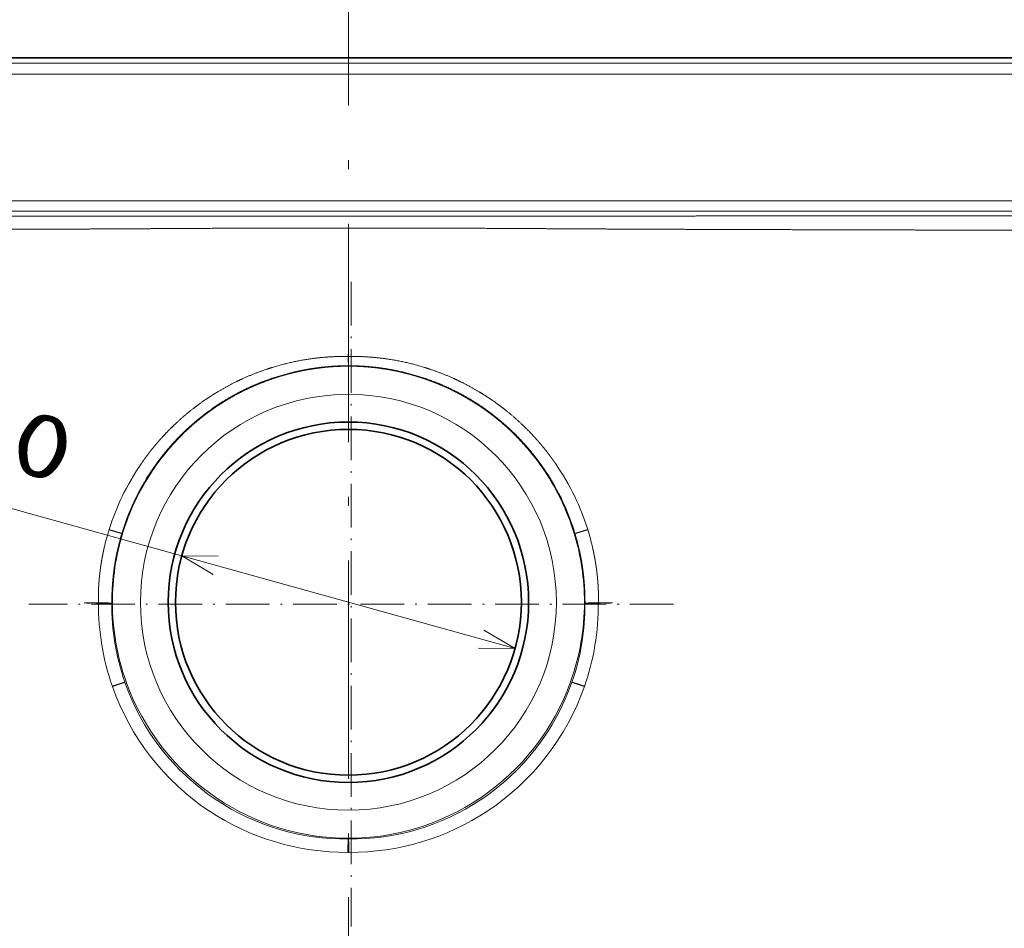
# Model space of a CAD drawing. Extents: x 63 to 282, y 22 to 273.
# Tile 4 of 6: x 174 to 228, y 138 to 188. Entities that reach past the tile are written whole.
import ezdxf
from ezdxf.enums import TextEntityAlignment as Align

# ---------------------------------------------------------------- set-up
doc = ezdxf.new("R2010")
doc.units = 0
doc.linetypes.add('DASHDOT', pattern=[18.5, 12, -3, 0.5, -3])
doc.layers.get('0').update_dxf_attribs({"lineweight": 13})
doc.styles.get("Standard").update_dxf_attribs({"font": 'isocp.shx'})
doc.dimstyles.get("Standard").update_dxf_attribs({"dimtxt": 2.5, "dimasz": 2.5, "dimexe": 1.25, "dimexo": 0.625, "dimtad": 1, "dimcen": 2.5, "dimadec": 0, "dimazin": 0, "dimtfac": 1, "dimtmove": 0, "dimatfit": 0, "dimfxl": 0, "dimarcsym": 0})

# ---------------------------------------------------------------- blocks, each defined once
blk = doc.blocks.new('*D')
at = {"color": 7, "lineweight": 13}
for p, q in [((101.161, 237.078), (80.523, 237.078)), ((82.523, 216.306), (82.523, 237.078)), ((190.188, 228.078), (80.523, 228.078)), ((100.874, 185.434), (66.63, 185.434)), ((68.63, 41.405), (68.63, 185.434)), ((190.188, 185.434), (90.493, 185.434)), ((92.493, 155.415), (92.493, 185.434)), ((165.986, 162.803), (201.341, 152.975)), ((172.628, 155.415), (90.493, 155.415)), ((100.874, 41.405), (66.63, 41.405)), ((102.074, 24.39), (282.303, 24.39))]:
    blk.add_line(p, q, dxfattribs=at)
at = {"color": 7, "lineweight": 13, "ltscale": 0.445367}
for p, q in [((102.074, 40.205), (102.074, 22.39)), ((282.303, 40.205), (282.303, 22.39))]:
    blk.add_line(p, q, dxfattribs=at)
at = {"color": 7, "lineweight": 13}
for points in [[(83.04, 235.146), (82.523, 237.078), (82.005, 235.146)], [(82.005, 230.01), (82.523, 228.078), (83.04, 230.01)], [(69.148, 183.502), (68.63, 185.434), (68.113, 183.502)], [(93.011, 183.502), (92.493, 185.434), (91.975, 183.502)], [(185.035, 158.045), (183.036, 158.064), (184.758, 157.047)], [(91.975, 157.347), (92.493, 155.415), (93.011, 157.347)], [(199.341, 152.994), (201.341, 152.975), (199.619, 153.991)], [(68.113, 43.337), (68.63, 41.405), (69.148, 43.337)], [(104.006, 24.907), (102.074, 24.39), (104.006, 23.872)], [(280.371, 23.872), (282.303, 24.39), (280.371, 24.907)]]:
    blk.add_lwpolyline(points, dxfattribs=at)
for s, rotation, p, p2 in [('45', 90, (80.523, 216.306), (80.523, 223.078)), ('150', 90, (90.493, 165.17), (90.493, 175.678)), ('%%c', 344.4653, (166.522, 164.73), (168.995, 164.042)), ('90', 344.4653, (169.958, 163.775), (176.483, 161.961)), ('720', 90, (66.63, 108.165), (66.63, 118.673))]:
    blk.add_text(s, height=3.5, rotation=rotation, dxfattribs=at).set_placement(p, p2, align=Align.FIT)
blk.add_text('900', height=3.5, dxfattribs=at).set_placement((186.934, 26.39), (197.442, 26.39), align=Align.FIT)
blk = doc.blocks.new('BLOCK1')
at = {"color": 7, "linetype": 'DASHDOT', "lineweight": 13}
for p, q in [((0.76, 88.04), (0.76, -89.09)), ((89.33, -0.52), (-87.8, -0.52))]:
    blk.add_line(p, q, dxfattribs=at)
blk = doc.blocks.new('BLOCK2')
at = {"color": 7, "lineweight": 35}
for p, q in [((0, 149.57), (-446.57, 149.57)), ((446.57, 149.57), (0, 149.57))]:
    blk.add_line(p, q, dxfattribs=at)
at = {"color": 7, "lineweight": 13}
for p, q in [((0, 148.1), (-445.1, 148.1)), ((0, 148.1), (445.1, 148.1)), ((445.1, 145.1), (-445.1, 145.1)), ((-398.74, 110.3), (0, 110.3)), ((398.74, 110.3), (0, 110.3)), ((-398.74, 107.4), (0, 107.4)), ((398.74, 107.4), (0, 107.4))]:
    blk.add_line(p, q, dxfattribs=at)
at = {"color": 7, "lineweight": 13, "ltscale": 0.038762}
for p in [(-0.03, 67.54), (0.03, 67.54)]:
    blk.add_line(p, (0, 69.09), dxfattribs=at)
at = {"color": 7, "lineweight": 13, "ltscale": 0.000641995}
for p in [(-0.03, 67.54), (0.03, 67.54)]:
    blk.add_line(p, (0, 67.54), dxfattribs=at)
at = {"color": 7, "lineweight": 13, "ltscale": 0.000818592}
for p, q in [((-56.91, 38.06), (-56.93, 38.04)), ((56.91, 38.06), (56.93, 38.04))]:
    blk.add_line(p, q, dxfattribs=at)
at = {"color": 7, "lineweight": 13, "ltscale": 0.000776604}
for p, q in [((-54.06, 36.15), (-54.08, 36.12)), ((54.06, 36.15), (54.08, 36.12))]:
    blk.add_line(p, q, dxfattribs=at)
at = {"color": 7, "lineweight": 13, "ltscale": 0.000774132}
for p, q in [((-53.9, 36.01), (-53.89, 36.03)), ((53.9, 36.01), (53.89, 36.03))]:
    blk.add_line(p, q, dxfattribs=at)
at = {"color": 7, "lineweight": 13, "ltscale": 0.000379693}
for p, q in [((-65.73, 19.95), (-65.73, 19.94)), ((65.73, 19.95), (65.73, 19.94))]:
    blk.add_line(p, q, dxfattribs=at)
at = {"color": 7, "lineweight": 13, "ltscale": 0.000357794}
for p, q in [((-62.22, 18.92), (-62.22, 18.9)), ((62.22, 18.92), (62.22, 18.9))]:
    blk.add_line(p, q, dxfattribs=at)
at = {"color": 7, "lineweight": 13, "ltscale": 0.000356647}
for p, q in [((-62.02, 18.84), (-62.02, 18.86)), ((62.02, 18.84), (62.02, 18.86))]:
    blk.add_line(p, q, dxfattribs=at)
at = {"color": 7, "lineweight": 13, "ltscale": 0.004367}
for p, q in [((-68.64, -0.16), (-68.65, 0.02)), ((68.64, -0.16), (68.65, 0.02))]:
    blk.add_line(p, q, dxfattribs=at)
at = {"color": 7, "lineweight": 13, "ltscale": 6.66597e-05}
for p, q in [((-68.64, -0.16), (-68.64, -0.16)), ((68.64, -0.16), (68.64, -0.16))]:
    blk.add_line(p, q, dxfattribs=at)
at = {"color": 7, "lineweight": 13, "ltscale": 0.001345}
for p, q in [((-68.64, -0.16), (-68.64, -0.21)), ((68.64, -0.16), (68.64, -0.21))]:
    blk.add_line(p, q, dxfattribs=at)
at = {"color": 7, "lineweight": 13, "ltscale": 9.99729e-05}
for p, q in [((-68.64, -0.21), (-68.64, -0.21)), ((68.64, -0.21), (68.64, -0.21))]:
    blk.add_line(p, q, dxfattribs=at)
at = {"color": 7, "lineweight": 13, "ltscale": 0.006121}
for p, q in [((-64.98, -0.25), (-64.98, -0.01)), ((64.98, -0.25), (64.98, -0.01))]:
    blk.add_line(p, q, dxfattribs=at)
at = {"color": 7, "lineweight": 13, "ltscale": 0.000603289}
for p, q in [((-64.83, -23.1), (-64.82, -23.12)), ((64.83, -23.1), (64.82, -23.12))]:
    blk.add_line(p, q, dxfattribs=at)
at = {"color": 7, "lineweight": 13, "ltscale": 0.000569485}
for p, q in [((-61.39, -21.96), (-61.39, -21.98)), ((61.39, -21.96), (61.39, -21.98))]:
    blk.add_line(p, q, dxfattribs=at)
at = {"color": 7, "lineweight": 13, "ltscale": 0.000566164}
for p, q in [((-61.03, -21.85), (-61.03, -21.83)), ((61.03, -21.85), (61.03, -21.83))]:
    blk.add_line(p, q, dxfattribs=at)
at = {"color": 7, "lineweight": 13, "ltscale": 0.001487}
for p, q in [((-36.01, -53.9), (-36.06, -53.86)), ((36.01, -53.9), (36.06, -53.86))]:
    blk.add_line(p, q, dxfattribs=at)
at = {"color": 7, "lineweight": 13, "ltscale": 0.001498}
for p, q in [((-36.28, -54.3), (-36.33, -54.26)), ((36.28, -54.3), (36.33, -54.26))]:
    blk.add_line(p, q, dxfattribs=at)
at = {"color": 7, "lineweight": 13, "ltscale": 0.001587}
for p, q in [((-38.26, -57.31), (-38.32, -57.28)), ((38.26, -57.31), (38.32, -57.28))]:
    blk.add_line(p, q, dxfattribs=at)
at = {"color": 7, "lineweight": 13, "ltscale": 0.003931}
for q in [(-0.16, -68.69), (0.16, -68.69)]:
    blk.add_line((0, -68.69), q, dxfattribs=at)
at = {"color": 7, "lineweight": 13}
blk.add_circle((0, 0), 57.12, dxfattribs=at)
at = {"color": 7, "lineweight": 35}
for radius in [49.5, 47.5]:
    blk.add_circle((0, 0), radius, dxfattribs=at)
at = {"color": 7, "lineweight": 13}
for centre, radius, start, end in [((144.41, 67.59), 144.44, 180.0206, 181.0395), ((-144.41, 67.59), 144.44, 358.9605, 359.9794), ((-0.76, -0.52), 68.13, 145.5306, 154.288), ((0.76, -0.52), 68.13, 25.712, 34.4694), ((0.03, 0), 64.85, 146.2705, 163.0938), ((-0.03, -0.04), 65.03, 146.2106, 154.9155), ((-0.03, 0), 64.85, 16.9062, 33.7295), ((0.03, -0.04), 65.03, 25.0845, 33.7894), ((-1.71, -0.07), 67.08, 154.282, 162.6306), ((-1.45, 0.62), 63.46, 154.9134, 163.2424), ((1.45, 0.62), 63.46, 16.7576, 25.0866), ((1.71, -0.07), 67.08, 17.3694, 25.718), ((-2.07, 0.03), 66.7, 162.6377, 167.0204), ((2.07, 0.03), 66.7, 12.9796, 17.3623), ((0.02, 0), 64.84, 163.1066, 180.0044), ((-0.91, 0.46), 64.03, 163.2576, 167.6462), ((-0.02, 0), 64.84, 359.9956, 16.8934), ((0.91, 0.46), 64.03, 12.3538, 16.7424), ((-0.63, -0.66), 68.01, 179.6219, 199.2656), ((-0.76, -0.78), 64.22, 179.532, 199.256), ((-0.02, 0), 64.8, 180.0055, 199.6822), ((0.02, 0), 64.8, 340.3178, 359.9945), ((0.76, -0.78), 64.22, 340.744, 0.468), ((0.63, -0.66), 68.01, 340.7344, 0.3781), ((-0.6, -0.64), 68.04, 199.2885, 236.3382), ((-0.71, -0.75), 64.28, 199.28, 236.3478), ((0.01, 0.01), 64.84, 199.7054, 236.1925), ((-0.01, 0.01), 64.84, 303.8075, 340.2946), ((0.71, -0.75), 64.28, 303.6522, 340.72), ((0.6, -0.64), 68.04, 303.6618, 340.7115), ((0, -0.01), 64.81, 236.2423, 269.9989), ((0, -0.01), 64.81, 270.0011, 303.7577), ((-0.7, -0.74), 64.3, 236.3966, 270.6202), ((0.7, -0.74), 64.3, 269.3798, 303.6034), ((-0.59, -0.63), 68.06, 236.3885, 270.3637), ((0.59, -0.63), 68.06, 269.6363, 303.6115)]:
    blk.add_arc(centre, radius, start, end, dxfattribs=at)
for points, knots in [([(0, 106.04), (-2.97, 106.03), (-5.94, 106.03), (-8.9, 106.03), (-12.86, 106.03), (-16.82, 106.03), (-17.81, 106.03), (-20.78, 106.03), (-23.74, 106.03), (-25.71, 106.03), (-29.67, 106.04), (-33.63, 106.04), (-35.61, 106.04), (-42.87, 106.05), (-50.13, 106.06), (-55.41, 106.06), (-62.48, 106.07), (-69.56, 106.08), (-71.18, 106.08), (-81.38, 106.09), (-91.64, 106.1), (-100.32, 106.11), (-110.92, 106.11), (-121.47, 106.12), (-123.91, 106.12), (-131.22, 106.13), (-138.59, 106.13), (-143.86, 106.14), (-153.47, 106.14), (-163.02, 106.15), (-167.34, 106.15), (-172.9, 106.15), (-178.45, 106.16), (-180.72, 106.16), (-202.77, 106.17), (-224.81, 106.19), (-245.53, 106.2), (-268.1, 106.22), (-290.67, 106.23), (-292.25, 106.24), (-302.83, 106.24), (-313.47, 106.25), (-322.55, 106.26), (-332.57, 106.26), (-342.56, 106.27), (-343.38, 106.27), (-345.72, 106.27), (-348.06, 106.28), (-349.2, 106.28), (-352.79, 106.28), (-356.38, 106.28), (-358.83, 106.28), (-363.89, 106.29), (-368.95, 106.29), (-370.84, 106.29), (-375.6, 106.3), (-380.35, 106.3), (-382.5, 106.3), (-385.21, 106.31), (-387.91, 106.31), (-388.38, 106.31), (-390.55, 106.31), (-392.75, 106.31), (-394.39, 106.32), (-396.03, 106.32), (-397.66, 106.32)], [0, 0, 0, 0, 0, 0, 25.71279, 25.71279, 25.71279, 34.28372, 34.28372, 34.28372, 51.425581, 51.425581, 51.425581, 68.567442, 68.567442, 68.567442, 114.289982, 114.289982, 114.289982, 129.830935, 129.830935, 129.830935, 202.454401, 202.454401, 202.454401, 221.199595, 221.199595, 221.199595, 265.671555, 265.671555, 265.671555, 302.657024, 302.657024, 302.657024, 313.739868, 313.739868, 313.739868, 493.576349, 493.576349, 493.576349, 509.222615, 509.222615, 509.222615, 585.18961, 585.18961, 585.18961, 595.673854, 595.673854, 595.673854, 605.476839, 605.476839, 605.476839, 626.811195, 626.811195, 626.811195, 649.380916, 649.380916, 649.380916, 667.993295, 667.993295, 667.993295, 672.806631, 672.806631, 672.806631, 686.765989, 686.765989, 686.765989, 686.765989, 686.765989, 686.765989]), ([(0, 106.04), (2.97, 106.03), (5.94, 106.03), (8.9, 106.03), (12.86, 106.03), (16.82, 106.03), (17.81, 106.03), (20.78, 106.03), (23.74, 106.03), (25.71, 106.03), (29.67, 106.04), (33.63, 106.04), (35.61, 106.04), (42.87, 106.05), (50.13, 106.06), (55.41, 106.06), (62.48, 106.07), (69.56, 106.08), (71.18, 106.08), (81.38, 106.09), (91.64, 106.1), (100.32, 106.11), (110.92, 106.11), (121.47, 106.12), (123.91, 106.12), (131.22, 106.13), (138.59, 106.13), (143.86, 106.14), (153.47, 106.14), (163.02, 106.15), (167.34, 106.15), (172.9, 106.15), (178.45, 106.16), (180.72, 106.16), (202.77, 106.17), (224.81, 106.19), (245.53, 106.2), (268.1, 106.22), (290.67, 106.23), (292.25, 106.24), (302.83, 106.24), (313.47, 106.25), (322.55, 106.26), (332.57, 106.26), (342.56, 106.27), (343.38, 106.27), (345.72, 106.27), (348.06, 106.28), (349.2, 106.28), (352.79, 106.28), (356.38, 106.28), (358.83, 106.28), (363.89, 106.29), (368.95, 106.29), (370.84, 106.29), (375.6, 106.3), (380.35, 106.3), (382.5, 106.3), (385.21, 106.31), (387.91, 106.31), (388.38, 106.31), (390.55, 106.31), (392.75, 106.31), (394.39, 106.32), (396.03, 106.32), (397.66, 106.32)], [0, 0, 0, 0, 0, 0, 25.71279, 25.71279, 25.71279, 34.28372, 34.28372, 34.28372, 51.425581, 51.425581, 51.425581, 68.567442, 68.567442, 68.567442, 114.289982, 114.289982, 114.289982, 129.830935, 129.830935, 129.830935, 202.454401, 202.454401, 202.454401, 221.199595, 221.199595, 221.199595, 265.671555, 265.671555, 265.671555, 302.657024, 302.657024, 302.657024, 313.739868, 313.739868, 313.739868, 493.576349, 493.576349, 493.576349, 509.222615, 509.222615, 509.222615, 585.18961, 585.18961, 585.18961, 595.673854, 595.673854, 595.673854, 605.476839, 605.476839, 605.476839, 626.811195, 626.811195, 626.811195, 649.380916, 649.380916, 649.380916, 667.993295, 667.993295, 667.993295, 672.806631, 672.806631, 672.806631, 686.765989, 686.765989, 686.765989, 686.765989, 686.765989, 686.765989]), ([(0, 102.76), (-2.79, 102.78), (-5.57, 102.79), (-8.36, 102.79), (-12.1, 102.79), (-15.84, 102.79), (-16.66, 102.79), (-18.97, 102.78), (-21.28, 102.78), (-22.63, 102.78), (-25.34, 102.77), (-28.05, 102.76), (-29.4, 102.75), (-37.3, 102.72), (-45.19, 102.68), (-52.4, 102.63), (-60.3, 102.59), (-68.2, 102.55), (-69.34, 102.54), (-79.12, 102.49), (-88.95, 102.45), (-97.63, 102.42), (-108.36, 102.39), (-119.03, 102.36), (-120.57, 102.35), (-127.98, 102.33), (-135.43, 102.31), (-140.72, 102.3), (-151.25, 102.27), (-161.76, 102.24), (-167, 102.22), (-172.98, 102.21), (-178.96, 102.19), (-179.79, 102.19), (-201.66, 102.13), (-223.52, 102.06), (-244.52, 102), (-266.72, 101.94), (-288.93, 101.87), (-290.86, 101.87), (-301.62, 101.84), (-312.42, 101.81), (-322.18, 101.78), (-332.64, 101.75), (-343.06, 101.71), (-343.89, 101.71), (-345.54, 101.71), (-347.2, 101.7), (-348.02, 101.7), (-352.16, 101.69), (-356.29, 101.67), (-359.59, 101.66), (-365.04, 101.65), (-370.51, 101.63), (-373.26, 101.62), (-376.56, 101.61), (-379.86, 101.6), (-381, 101.59), (-382.7, 101.59), (-384.41, 101.58), (-384.98, 101.58), (-386.12, 101.58), (-387.26, 101.57), (-387.83, 101.57), (-390.11, 101.56), (-392.42, 101.55), (-394.21, 101.55), (-395.95, 101.54), (-397.68, 101.53)], [0, 0, 0, 0, 0, 0, 24.109695, 24.109695, 24.109695, 32.377977, 32.377977, 32.377977, 44.115895, 44.115895, 44.115895, 55.853813, 55.853813, 55.853813, 112.450703, 112.450703, 112.450703, 124.263469, 124.263469, 124.263469, 197.103148, 197.103148, 197.103148, 216.577681, 216.577681, 216.577681, 261.329751, 261.329751, 261.329751, 305.987181, 305.987181, 305.987181, 313.136833, 313.136833, 313.136833, 495.36054, 495.36054, 495.36054, 505.45895, 505.45895, 505.45895, 588.507401, 588.507401, 588.507401, 595.674303, 595.674303, 595.674303, 602.841205, 602.841205, 602.841205, 631.508805, 631.508805, 631.508805, 650.225676, 650.225676, 650.225676, 660.088579, 660.088579, 660.088579, 665.020031, 665.020031, 665.020031, 669.951483, 669.951483, 669.951483, 684.781239, 684.781239, 684.781239, 684.781239, 684.781239, 684.781239]), ([(0, 102.76), (2.79, 102.78), (5.57, 102.79), (8.36, 102.79), (12.1, 102.79), (15.84, 102.79), (16.66, 102.79), (18.97, 102.78), (21.28, 102.78), (22.63, 102.78), (25.34, 102.77), (28.05, 102.76), (29.4, 102.75), (37.3, 102.72), (45.19, 102.68), (52.4, 102.63), (60.3, 102.59), (68.2, 102.55), (69.34, 102.54), (79.12, 102.49), (88.95, 102.45), (97.63, 102.42), (108.36, 102.39), (119.03, 102.36), (120.57, 102.35), (127.98, 102.33), (135.43, 102.31), (140.72, 102.3), (151.25, 102.27), (161.76, 102.24), (167, 102.22), (172.98, 102.21), (178.96, 102.19), (179.79, 102.19), (201.66, 102.13), (223.52, 102.06), (244.52, 102), (266.72, 101.94), (288.93, 101.87), (290.86, 101.87), (301.62, 101.84), (312.42, 101.81), (322.18, 101.78), (332.64, 101.75), (343.06, 101.71), (343.89, 101.71), (345.54, 101.71), (347.2, 101.7), (348.02, 101.7), (352.16, 101.69), (356.29, 101.67), (359.59, 101.66), (365.04, 101.65), (370.51, 101.63), (373.26, 101.62), (376.56, 101.61), (379.86, 101.6), (381, 101.59), (382.7, 101.59), (384.41, 101.58), (384.98, 101.58), (386.12, 101.58), (387.26, 101.57), (387.83, 101.57), (390.11, 101.56), (392.42, 101.55), (394.21, 101.55), (395.95, 101.54), (397.68, 101.53)], [0, 0, 0, 0, 0, 0, 24.109695, 24.109695, 24.109695, 32.377977, 32.377977, 32.377977, 44.115895, 44.115895, 44.115895, 55.853813, 55.853813, 55.853813, 112.450703, 112.450703, 112.450703, 124.263469, 124.263469, 124.263469, 197.103148, 197.103148, 197.103148, 216.577681, 216.577681, 216.577681, 261.329751, 261.329751, 261.329751, 305.987181, 305.987181, 305.987181, 313.136833, 313.136833, 313.136833, 495.36054, 495.36054, 495.36054, 505.45895, 505.45895, 505.45895, 588.507401, 588.507401, 588.507401, 595.674303, 595.674303, 595.674303, 602.841205, 602.841205, 602.841205, 631.508805, 631.508805, 631.508805, 650.225676, 650.225676, 650.225676, 660.088579, 660.088579, 660.088579, 665.020031, 665.020031, 665.020031, 669.951483, 669.951483, 669.951483, 684.781239, 684.781239, 684.781239, 684.781239, 684.781239, 684.781239]), ([(-0.03, 67.54), (-0.1, 67.54), (-0.18, 67.54), (-0.26, 67.54), (-0.42, 67.54), (-0.58, 67.54), (-0.66, 67.54), (-4.16, 67.55), (-7.67, 67.33), (-11.09, 66.9), (-16.06, 65.95), (-20.91, 64.54), (-22.45, 64.04), (-25.76, 62.87), (-28.99, 61.48), (-30.7, 60.68), (-33.34, 59.32), (-35.9, 57.82), (-36.83, 57.26), (-39.1, 55.81), (-41.3, 54.24), (-42.59, 53.27), (-45.11, 51.24), (-47.51, 49.06), (-48.67, 47.94), (-50.37, 46.21), (-51.98, 44.4), (-52.51, 43.79), (-53.21, 42.97), (-53.88, 42.13), (-54.05, 41.92), (-54.39, 41.5), (-54.71, 41.08), (-54.87, 40.87), (-55.19, 40.45), (-55.51, 40.03), (-55.66, 39.82), (-55.91, 39.48), (-56.16, 39.13), (-56.25, 39), (-56.39, 38.8), (-56.53, 38.6), (-56.58, 38.54), (-56.68, 38.4), (-56.77, 38.27), (-56.82, 38.2), (-56.86, 38.13), (-56.91, 38.06)], [0, 0, 0, 0, 0, 0, 0.670911, 0.670911, 0.670911, 1.341822, 1.341822, 1.341822, 30.482436, 30.482436, 30.482436, 44.211467, 44.211467, 44.211467, 60.209602, 60.209602, 60.209602, 69.352179, 69.352179, 69.352179, 83.052275, 83.052275, 83.052275, 96.712575, 96.712575, 96.712575, 103.530519, 103.530519, 103.530519, 105.78789, 105.78789, 105.78789, 108.051088, 108.051088, 108.051088, 110.314286, 110.314286, 110.314286, 111.690249, 111.690249, 111.690249, 112.378236, 112.378236, 112.378236, 113.066223, 113.066223, 113.066223, 113.066223, 113.066223, 113.066223]), ([(0, 64.97), (-0.08, 64.97), (-0.16, 64.97), (-0.23, 64.97), (-0.39, 64.97), (-0.55, 64.97), (-0.63, 64.97), (-1.17, 64.96), (-1.72, 64.95), (-2.18, 64.94), (-6.07, 64.79), (-9.94, 64.35), (-13.3, 63.75), (-18.42, 62.47), (-23.37, 60.69), (-25.09, 60), (-27.5, 58.94), (-29.85, 57.75), (-30.55, 57.38), (-32.64, 56.25), (-34.67, 55.02), (-35.99, 54.17), (-38.16, 52.67), (-40.25, 51.07), (-41.08, 50.41), (-43.71, 48.22), (-46.19, 45.85), (-47.83, 44.14), (-49.57, 42.16), (-51.2, 40.09), (-51.37, 39.88), (-51.69, 39.46), (-52, 39.05), (-52.16, 38.84), (-52.46, 38.43), (-52.76, 38.01), (-52.91, 37.8), (-53.15, 37.47), (-53.38, 37.14), (-53.47, 37.02), (-53.6, 36.83), (-53.72, 36.64), (-53.76, 36.6), (-53.85, 36.47), (-53.93, 36.34), (-53.98, 36.27), (-54.02, 36.21), (-54.06, 36.15)], [0, 0, 0, 0, 0, 0, 0.681269, 0.681269, 0.681269, 1.362537, 1.362537, 1.362537, 5.450076, 5.450076, 5.450076, 35.286931, 35.286931, 35.286931, 51.368258, 51.368258, 51.368258, 58.260896, 58.260896, 58.260896, 72.065347, 72.065347, 72.065347, 81.272643, 81.272643, 81.272643, 101.968065, 101.968065, 101.968065, 104.253628, 104.253628, 104.253628, 106.543697, 106.543697, 106.543697, 108.833766, 108.833766, 108.833766, 110.143739, 110.143739, 110.143739, 110.833369, 110.833369, 110.833369, 111.48836, 111.48836, 111.48836, 111.48836, 111.48836, 111.48836]), ([(0, 64.97), (0.08, 64.97), (0.16, 64.97), (0.23, 64.97), (0.39, 64.97), (0.55, 64.97), (0.63, 64.97), (1.17, 64.96), (1.72, 64.95), (2.18, 64.94), (6.07, 64.79), (9.94, 64.35), (13.3, 63.75), (18.42, 62.47), (23.37, 60.69), (25.09, 60), (27.5, 58.94), (29.85, 57.75), (30.55, 57.38), (32.64, 56.25), (34.67, 55.02), (35.99, 54.17), (38.16, 52.67), (40.25, 51.07), (41.08, 50.41), (43.71, 48.22), (46.19, 45.85), (47.83, 44.14), (49.57, 42.16), (51.2, 40.09), (51.37, 39.88), (51.69, 39.46), (52, 39.05), (52.16, 38.84), (52.46, 38.43), (52.76, 38.01), (52.91, 37.8), (53.15, 37.47), (53.38, 37.14), (53.47, 37.02), (53.6, 36.83), (53.72, 36.64), (53.76, 36.6), (53.85, 36.47), (53.93, 36.34), (53.98, 36.27), (54.02, 36.21), (54.06, 36.15)], [0, 0, 0, 0, 0, 0, 0.681269, 0.681269, 0.681269, 1.362537, 1.362537, 1.362537, 5.450076, 5.450076, 5.450076, 35.286931, 35.286931, 35.286931, 51.368258, 51.368258, 51.368258, 58.260896, 58.260896, 58.260896, 72.065347, 72.065347, 72.065347, 81.272643, 81.272643, 81.272643, 101.968065, 101.968065, 101.968065, 104.253628, 104.253628, 104.253628, 106.543697, 106.543697, 106.543697, 108.833766, 108.833766, 108.833766, 110.143739, 110.143739, 110.143739, 110.833369, 110.833369, 110.833369, 111.48836, 111.48836, 111.48836, 111.48836, 111.48836, 111.48836]), ([(0.03, 67.54), (0.1, 67.54), (0.18, 67.54), (0.26, 67.54), (0.42, 67.54), (0.58, 67.54), (0.66, 67.54), (4.16, 67.55), (7.67, 67.33), (11.09, 66.9), (16.06, 65.95), (20.91, 64.54), (22.45, 64.04), (25.76, 62.87), (28.99, 61.48), (30.7, 60.68), (33.34, 59.32), (35.9, 57.82), (36.83, 57.26), (39.1, 55.81), (41.3, 54.24), (42.59, 53.27), (45.11, 51.24), (47.51, 49.06), (48.67, 47.94), (50.37, 46.21), (51.98, 44.4), (52.51, 43.79), (53.21, 42.97), (53.88, 42.13), (54.05, 41.92), (54.39, 41.5), (54.71, 41.08), (54.87, 40.87), (55.19, 40.45), (55.51, 40.03), (55.66, 39.82), (55.91, 39.48), (56.16, 39.13), (56.25, 39), (56.39, 38.8), (56.53, 38.6), (56.58, 38.54), (56.68, 38.4), (56.77, 38.27), (56.82, 38.2), (56.86, 38.13), (56.91, 38.06)], [0, 0, 0, 0, 0, 0, 0.670911, 0.670911, 0.670911, 1.341822, 1.341822, 1.341822, 30.482436, 30.482436, 30.482436, 44.211467, 44.211467, 44.211467, 60.209602, 60.209602, 60.209602, 69.352179, 69.352179, 69.352179, 83.052275, 83.052275, 83.052275, 96.712575, 96.712575, 96.712575, 103.530519, 103.530519, 103.530519, 105.78789, 105.78789, 105.78789, 108.051088, 108.051088, 108.051088, 110.314286, 110.314286, 110.314286, 111.690249, 111.690249, 111.690249, 112.378236, 112.378236, 112.378236, 113.066223, 113.066223, 113.066223, 113.066223, 113.066223, 113.066223]), ([(-53.89, 36.03), (-53.69, 36.32), (-53.5, 36.61), (-53.31, 36.88), (-53.06, 37.24), (-52.82, 37.59), (-52.75, 37.68), (-52.62, 37.86), (-52.48, 38.05), (-52.42, 38.14), (-52.3, 38.31), (-52.17, 38.47), (-52.12, 38.55), (-52.04, 38.65), (-51.96, 38.76), (-51.93, 38.8), (-51.88, 38.87), (-51.82, 38.94), (-51.8, 38.98), (-51.74, 39.05), (-51.69, 39.12), (-51.66, 39.16), (-51.61, 39.23), (-51.55, 39.31), (-51.52, 39.34), (-50.41, 40.8), (-49.25, 42.21), (-48.07, 43.55), (-46.76, 44.94), (-45.4, 46.27), (-45.3, 46.38), (-45.11, 46.56), (-44.93, 46.73), (-44.84, 46.82), (-44.66, 46.99), (-44.48, 47.17), (-44.38, 47.25), (-44.24, 47.39), (-44.1, 47.52), (-44.05, 47.57), (-43.95, 47.66), (-43.86, 47.74), (-43.81, 47.79), (-43.1, 48.44), (-42.37, 49.09), (-41.67, 49.68), (-40.82, 50.38), (-39.97, 51.05), (-39.82, 51.16), (-39.53, 51.39), (-39.24, 51.61), (-39.08, 51.73), (-38.74, 51.99), (-38.38, 52.25), (-38.17, 52.41), (-37.75, 52.71), (-37.32, 53.01), (-37.11, 53.17), (-36.81, 53.37), (-36.52, 53.57), (-36.46, 53.61), (-36.3, 53.72), (-36.14, 53.83), (-36.06, 53.88), (-35.9, 53.99), (-35.73, 54.1), (-35.68, 54.13), (-33.94, 55.28), (-32.15, 56.36), (-30.41, 57.32), (-28.4, 58.33), (-26.35, 59.25), (-26.11, 59.35), (-25.63, 59.56), (-25.14, 59.77), (-24.91, 59.87), (-24.31, 60.12), (-23.69, 60.36), (-23.34, 60.5), (-22.6, 60.78), (-21.85, 61.05), (-21.48, 61.19), (-20.79, 61.42), (-20.11, 61.65), (-19.8, 61.75), (-19.41, 61.87), (-19.03, 61.99), (-18.95, 62.02), (-18.8, 62.06), (-18.66, 62.1), (-18.59, 62.13), (-18.45, 62.17), (-18.32, 62.21), (-18.25, 62.23), (-18.15, 62.26), (-18.04, 62.29), (-18, 62.3), (-17.93, 62.32), (-17.85, 62.34), (-17.81, 62.35), (-17.48, 62.45), (-17.16, 62.54), (-16.85, 62.62), (-16.17, 62.8), (-15.5, 62.97), (-15.11, 63.06), (-14.48, 63.22), (-13.82, 63.36), (-13.56, 63.42), (-13.17, 63.5), (-12.77, 63.58), (-12.63, 63.61), (-12.37, 63.66), (-12.1, 63.71), (-11.97, 63.74), (-11.2, 63.88), (-10.42, 64.01), (-9.79, 64.11), (-7.46, 64.45), (-5.12, 64.68), (-3.41, 64.8), (-1.71, 64.85), (0, 64.85)], [0, 0, 0, 0, 0, 0, 2.793316, 2.793316, 2.793316, 3.81444, 3.81444, 3.81444, 4.835563, 4.835563, 4.835563, 5.58019, 5.58019, 5.58019, 5.952505, 5.952505, 5.952505, 6.32482, 6.32482, 6.32482, 6.697128, 6.697128, 6.697128, 7.069436, 7.069436, 7.069436, 21.456772, 21.456772, 21.456772, 22.478725, 22.478725, 22.478725, 23.540883, 23.540883, 23.540883, 24.603042, 24.603042, 24.603042, 25.134123, 25.134123, 25.134123, 25.665204, 25.665204, 25.665204, 32.882654, 32.882654, 32.882654, 34.373606, 34.373606, 34.373606, 35.848793, 35.848793, 35.848793, 37.872027, 37.872027, 37.872027, 39.911723, 39.911723, 39.911723, 40.674213, 40.674213, 40.674213, 41.410301, 41.410301, 41.410301, 42.203045, 42.203045, 42.203045, 58.242042, 58.242042, 58.242042, 60.369349, 60.369349, 60.369349, 62.531898, 62.531898, 62.531898, 65.59989, 65.59989, 65.59989, 68.642613, 68.642613, 68.642613, 71.239747, 71.239747, 71.239747, 71.860531, 71.860531, 71.860531, 72.481314, 72.481314, 72.481314, 73.102107, 73.102107, 73.102107, 73.412504, 73.412504, 73.412504, 73.722902, 73.722902, 73.722902, 76.181749, 76.181749, 76.181749, 79.567262, 79.567262, 79.567262, 81.762847, 81.762847, 81.762847, 82.860646, 82.860646, 82.860646, 83.958445, 83.958445, 83.958445, 89.180493, 89.180493, 89.180493, 102.941571, 102.941571, 102.941571, 102.941571, 102.941571, 102.941571]), ([(53.89, 36.03), (53.69, 36.32), (53.5, 36.61), (53.31, 36.88), (53.06, 37.24), (52.82, 37.59), (52.75, 37.68), (52.62, 37.86), (52.48, 38.05), (52.42, 38.14), (52.3, 38.31), (52.17, 38.47), (52.12, 38.55), (52.04, 38.65), (51.96, 38.76), (51.93, 38.8), (51.88, 38.87), (51.82, 38.94), (51.8, 38.98), (51.74, 39.05), (51.69, 39.12), (51.66, 39.16), (51.61, 39.23), (51.55, 39.31), (51.52, 39.34), (50.41, 40.8), (49.25, 42.21), (48.07, 43.55), (46.76, 44.94), (45.4, 46.27), (45.3, 46.38), (45.11, 46.56), (44.93, 46.73), (44.84, 46.82), (44.66, 46.99), (44.48, 47.17), (44.38, 47.25), (44.24, 47.39), (44.1, 47.52), (44.05, 47.57), (43.95, 47.66), (43.86, 47.74), (43.81, 47.79), (43.1, 48.44), (42.37, 49.09), (41.67, 49.68), (40.82, 50.38), (39.97, 51.05), (39.82, 51.16), (39.53, 51.39), (39.24, 51.61), (39.08, 51.73), (38.74, 51.99), (38.38, 52.25), (38.17, 52.41), (37.75, 52.71), (37.32, 53.01), (37.11, 53.17), (36.81, 53.37), (36.52, 53.57), (36.46, 53.61), (36.3, 53.72), (36.14, 53.83), (36.06, 53.88), (35.9, 53.99), (35.73, 54.1), (35.68, 54.13), (33.94, 55.28), (32.15, 56.36), (30.41, 57.32), (28.4, 58.33), (26.35, 59.25), (26.11, 59.35), (25.63, 59.56), (25.14, 59.77), (24.91, 59.87), (24.31, 60.12), (23.69, 60.36), (23.34, 60.5), (22.6, 60.78), (21.85, 61.05), (21.48, 61.19), (20.79, 61.42), (20.11, 61.65), (19.8, 61.75), (19.41, 61.87), (19.03, 61.99), (18.95, 62.02), (18.8, 62.06), (18.66, 62.1), (18.59, 62.13), (18.45, 62.17), (18.32, 62.21), (18.25, 62.23), (18.15, 62.26), (18.04, 62.29), (18, 62.3), (17.93, 62.32), (17.85, 62.34), (17.81, 62.35), (17.48, 62.45), (17.16, 62.54), (16.85, 62.62), (16.17, 62.8), (15.5, 62.97), (15.11, 63.06), (14.48, 63.22), (13.82, 63.36), (13.56, 63.42), (13.17, 63.5), (12.77, 63.58), (12.63, 63.61), (12.37, 63.66), (12.1, 63.71), (11.97, 63.74), (11.2, 63.88), (10.42, 64.01), (9.79, 64.11), (7.46, 64.45), (5.12, 64.68), (3.41, 64.8), (1.71, 64.85), (0, 64.85)], [0, 0, 0, 0, 0, 0, 2.793316, 2.793316, 2.793316, 3.81444, 3.81444, 3.81444, 4.835563, 4.835563, 4.835563, 5.58019, 5.58019, 5.58019, 5.952505, 5.952505, 5.952505, 6.32482, 6.32482, 6.32482, 6.697128, 6.697128, 6.697128, 7.069436, 7.069436, 7.069436, 21.456772, 21.456772, 21.456772, 22.478725, 22.478725, 22.478725, 23.540883, 23.540883, 23.540883, 24.603042, 24.603042, 24.603042, 25.134123, 25.134123, 25.134123, 25.665204, 25.665204, 25.665204, 32.882654, 32.882654, 32.882654, 34.373606, 34.373606, 34.373606, 35.848793, 35.848793, 35.848793, 37.872027, 37.872027, 37.872027, 39.911723, 39.911723, 39.911723, 40.674213, 40.674213, 40.674213, 41.410301, 41.410301, 41.410301, 42.203045, 42.203045, 42.203045, 58.242042, 58.242042, 58.242042, 60.369349, 60.369349, 60.369349, 62.531898, 62.531898, 62.531898, 65.59989, 65.59989, 65.59989, 68.642613, 68.642613, 68.642613, 71.239747, 71.239747, 71.239747, 71.860531, 71.860531, 71.860531, 72.481314, 72.481314, 72.481314, 73.102107, 73.102107, 73.102107, 73.412504, 73.412504, 73.412504, 73.722902, 73.722902, 73.722902, 76.181749, 76.181749, 76.181749, 79.567262, 79.567262, 79.567262, 81.762847, 81.762847, 81.762847, 82.860646, 82.860646, 82.860646, 83.958445, 83.958445, 83.958445, 89.180493, 89.180493, 89.180493, 102.941571, 102.941571, 102.941571, 102.941571, 102.941571, 102.941571]), ([(-62.22, 18.9), (-62.35, 18.94), (-62.52, 18.99), (-62.73, 19.04), (-63.38, 19.23), (-64.15, 19.46), (-64.66, 19.62), (-65.2, 19.78), (-65.73, 19.94)], [0, 0, 0, 0, 0, 0, 1.858576, 1.858576, 1.858576, 5.486431, 5.486431, 5.486431, 5.486431, 5.486431, 5.486431]), ([(62.22, 18.9), (62.35, 18.94), (62.52, 18.99), (62.73, 19.04), (63.38, 19.23), (64.15, 19.46), (64.66, 19.62), (65.2, 19.78), (65.73, 19.94)], [0, 0, 0, 0, 0, 0, 1.858576, 1.858576, 1.858576, 5.486431, 5.486431, 5.486431, 5.486431, 5.486431, 5.486431]), ([(-68.65, 0.02), (-68.65, 0.18), (-68.66, 0.33), (-68.66, 0.49), (-68.67, 0.81), (-68.67, 1.13), (-68.67, 1.26), (-68.67, 1.61), (-68.67, 1.94), (-68.67, 2.12), (-68.66, 2.42), (-68.66, 2.74), (-68.65, 2.88), (-68.65, 3.05), (-68.64, 3.22), (-68.64, 3.27), (-68.64, 3.35), (-68.63, 3.44), (-68.63, 3.48), (-68.62, 3.66), (-68.61, 3.87), (-68.61, 4.04), (-68.6, 4.24), (-68.59, 4.42), (-68.58, 4.47), (-68.58, 4.55), (-68.57, 4.63), (-68.57, 4.67), (-68.56, 4.84), (-68.55, 5.02), (-68.54, 5.16), (-68.53, 5.33), (-68.51, 5.51), (-68.51, 5.55), (-68.5, 5.66), (-68.49, 5.76), (-68.49, 5.83), (-68.48, 5.96), (-68.47, 6.1), (-68.46, 6.16), (-68.45, 6.34), (-68.43, 6.53), (-68.42, 6.64), (-68.41, 6.77), (-68.39, 6.91), (-68.39, 6.94), (-68.38, 7.03), (-68.37, 7.12), (-68.36, 7.19), (-68.35, 7.3), (-68.34, 7.4), (-68.34, 7.44), (-68.33, 7.49), (-68.33, 7.53), (-68.33, 7.55), (-68.29, 7.84), (-68.26, 8.14), (-68.23, 8.4), (-68.17, 8.83), (-68.12, 9.21), (-68.1, 9.37), (-68.05, 9.75), (-67.99, 10.16), (-67.95, 10.42), (-67.89, 10.78), (-67.83, 11.14), (-67.82, 11.2), (-67.69, 12), (-67.54, 12.8), (-67.39, 13.54), (-67.24, 14.28), (-67.07, 15.01)], [0, 0, 0, 0, 0, 0, 1.728792, 1.728792, 1.728792, 3.537427, 3.537427, 3.537427, 5.807281, 5.807281, 5.807281, 7.314609, 7.314609, 7.314609, 7.73078, 7.73078, 7.73078, 8.16724, 8.16724, 8.16724, 9.360535, 9.360535, 9.360535, 9.763739, 9.763739, 9.763739, 10.176173, 10.176173, 10.176173, 11.706935, 11.706935, 11.706935, 12.122733, 12.122733, 12.122733, 12.954325, 12.954325, 12.954325, 13.836377, 13.836377, 13.836377, 15.002563, 15.002563, 15.002563, 15.336358, 15.336358, 15.336358, 15.994438, 15.994438, 15.994438, 16.328246, 16.328246, 16.328246, 16.495151, 16.495151, 16.495151, 19.62285, 19.62285, 19.62285, 22.094846, 22.094846, 22.094846, 25.569661, 25.569661, 25.569661, 26.211702, 26.211702, 26.211702, 34.509312, 34.509312, 34.509312, 34.509312, 34.509312, 34.509312]), ([(-64.98, -0.01), (-64.98, 0.57), (-64.98, 1.14), (-64.96, 1.71), (-64.93, 2.86), (-64.86, 4), (-64.83, 4.57), (-64.77, 5.28), (-64.71, 5.99), (-64.7, 6.14), (-64.67, 6.42), (-64.64, 6.71), (-64.63, 6.85), (-64.46, 8.41), (-64.26, 9.96), (-64.03, 11.37), (-63.76, 12.77), (-63.46, 14.16)], [0, 0, 0, 0, 0, 0, 5.068691, 5.068691, 5.068691, 10.126536, 10.126536, 10.126536, 11.391003, 11.391003, 11.391003, 12.65547, 12.65547, 12.65547, 25.282024, 25.282024, 25.282024, 25.282024, 25.282024, 25.282024]), ([(64.98, -0.01), (64.98, 0.57), (64.98, 1.14), (64.96, 1.71), (64.93, 2.86), (64.86, 4), (64.83, 4.57), (64.77, 5.28), (64.71, 5.99), (64.7, 6.14), (64.67, 6.42), (64.64, 6.71), (64.63, 6.85), (64.46, 8.41), (64.26, 9.96), (64.03, 11.37), (63.76, 12.77), (63.46, 14.16)], [0, 0, 0, 0, 0, 0, 5.068691, 5.068691, 5.068691, 10.126536, 10.126536, 10.126536, 11.391003, 11.391003, 11.391003, 12.65547, 12.65547, 12.65547, 25.282024, 25.282024, 25.282024, 25.282024, 25.282024, 25.282024]), ([(68.65, 0.02), (68.65, 0.18), (68.66, 0.33), (68.66, 0.49), (68.67, 0.81), (68.67, 1.13), (68.67, 1.26), (68.67, 1.61), (68.67, 1.94), (68.67, 2.12), (68.66, 2.42), (68.66, 2.74), (68.65, 2.88), (68.65, 3.05), (68.64, 3.22), (68.64, 3.27), (68.64, 3.35), (68.63, 3.44), (68.63, 3.48), (68.62, 3.66), (68.61, 3.87), (68.61, 4.04), (68.6, 4.24), (68.59, 4.42), (68.58, 4.47), (68.58, 4.55), (68.57, 4.63), (68.57, 4.67), (68.56, 4.84), (68.55, 5.02), (68.54, 5.16), (68.53, 5.33), (68.51, 5.51), (68.51, 5.55), (68.5, 5.66), (68.49, 5.76), (68.49, 5.83), (68.48, 5.96), (68.47, 6.1), (68.46, 6.16), (68.45, 6.34), (68.43, 6.53), (68.42, 6.64), (68.41, 6.77), (68.39, 6.91), (68.39, 6.94), (68.38, 7.03), (68.37, 7.12), (68.36, 7.19), (68.35, 7.3), (68.34, 7.4), (68.34, 7.44), (68.33, 7.49), (68.33, 7.53), (68.33, 7.55), (68.29, 7.84), (68.26, 8.14), (68.23, 8.4), (68.17, 8.83), (68.12, 9.21), (68.1, 9.37), (68.05, 9.75), (67.99, 10.16), (67.95, 10.42), (67.89, 10.78), (67.83, 11.14), (67.82, 11.2), (67.69, 12), (67.54, 12.8), (67.39, 13.54), (67.24, 14.28), (67.07, 15.01)], [0, 0, 0, 0, 0, 0, 1.728792, 1.728792, 1.728792, 3.537427, 3.537427, 3.537427, 5.807281, 5.807281, 5.807281, 7.314609, 7.314609, 7.314609, 7.73078, 7.73078, 7.73078, 8.16724, 8.16724, 8.16724, 9.360535, 9.360535, 9.360535, 9.763739, 9.763739, 9.763739, 10.176173, 10.176173, 10.176173, 11.706935, 11.706935, 11.706935, 12.122733, 12.122733, 12.122733, 12.954325, 12.954325, 12.954325, 13.836377, 13.836377, 13.836377, 15.002563, 15.002563, 15.002563, 15.336358, 15.336358, 15.336358, 15.994438, 15.994438, 15.994438, 16.328246, 16.328246, 16.328246, 16.495151, 16.495151, 16.495151, 19.62285, 19.62285, 19.62285, 22.094846, 22.094846, 22.094846, 25.569661, 25.569661, 25.569661, 26.211702, 26.211702, 26.211702, 34.509312, 34.509312, 34.509312, 34.509312, 34.509312, 34.509312]), ([(-72.56, -0.18), (-72.32, -0.17), (-72.09, -0.15), (-71.85, -0.18), (-71.54, -0.2), (-71.22, -0.2), (-71.16, -0.2), (-70.6, -0.17), (-70.05, -0.16), (-69.58, -0.15), (-69.11, -0.15), (-68.64, -0.16)], [0, 0, 0, 0, 0, 0, 2.037291, 2.037291, 2.037291, 2.753901, 2.753901, 2.753901, 6.8268, 6.8268, 6.8268, 6.8268, 6.8268, 6.8268]), ([(-72.56, -0.18), (-72.32, -0.18), (-72.09, -0.19), (-71.85, -0.21), (-71.53, -0.22), (-71.22, -0.21), (-71.16, -0.21), (-70.61, -0.19), (-70.05, -0.19), (-69.58, -0.19), (-69.11, -0.2), (-68.64, -0.21)], [0, 0, 0, 0, 0, 0, 2.03727, 2.03727, 2.03727, 2.762741, 2.762741, 2.762741, 6.835014, 6.835014, 6.835014, 6.835014, 6.835014, 6.835014]), ([(-68.64, -0.16), (-67.99, -0.16), (-67.34, -0.17), (-66.71, -0.18), (-66.06, -0.19), (-65.54, -0.22), (-65.48, -0.22), (-65.37, -0.23), (-65.27, -0.23), (-65.23, -0.23), (-65.14, -0.24), (-65.07, -0.24), (-65.04, -0.25), (-65.01, -0.25), (-64.98, -0.25)], [0, 0, 0, 0, 0, 0, 4.995661, 4.995661, 4.995661, 5.638923, 5.638923, 5.638923, 6.260723, 6.260723, 6.260723, 6.786424, 6.786424, 6.786424, 6.786424, 6.786424, 6.786424]), ([(-68.64, -0.21), (-67.99, -0.21), (-67.34, -0.21), (-66.71, -0.22), (-66.06, -0.23), (-65.54, -0.24), (-65.48, -0.24), (-65.37, -0.24), (-65.27, -0.24), (-65.23, -0.24), (-65.14, -0.25), (-65.07, -0.25), (-65.04, -0.25), (-65.01, -0.25), (-64.98, -0.25)], [0, 0, 0, 0, 0, 0, 4.995613, 4.995613, 4.995613, 5.638784, 5.638784, 5.638784, 6.260479, 6.260479, 6.260479, 6.786019, 6.786019, 6.786019, 6.786019, 6.786019, 6.786019]), ([(68.64, -0.16), (67.99, -0.16), (67.34, -0.17), (66.71, -0.18), (66.06, -0.19), (65.54, -0.22), (65.48, -0.22), (65.37, -0.23), (65.27, -0.23), (65.23, -0.23), (65.14, -0.24), (65.07, -0.24), (65.04, -0.25), (65.01, -0.25), (64.98, -0.25)], [0, 0, 0, 0, 0, 0, 4.995661, 4.995661, 4.995661, 5.638923, 5.638923, 5.638923, 6.260723, 6.260723, 6.260723, 6.786424, 6.786424, 6.786424, 6.786424, 6.786424, 6.786424]), ([(68.64, -0.21), (67.99, -0.21), (67.34, -0.21), (66.71, -0.22), (66.06, -0.23), (65.54, -0.24), (65.48, -0.24), (65.37, -0.24), (65.27, -0.24), (65.23, -0.24), (65.14, -0.25), (65.07, -0.25), (65.04, -0.25), (65.01, -0.25), (64.98, -0.25)], [0, 0, 0, 0, 0, 0, 4.995613, 4.995613, 4.995613, 5.638784, 5.638784, 5.638784, 6.260479, 6.260479, 6.260479, 6.786019, 6.786019, 6.786019, 6.786019, 6.786019, 6.786019]), ([(72.56, -0.18), (72.32, -0.17), (72.09, -0.15), (71.85, -0.18), (71.54, -0.2), (71.22, -0.2), (71.16, -0.2), (70.6, -0.17), (70.05, -0.16), (69.58, -0.15), (69.11, -0.15), (68.64, -0.16)], [0, 0, 0, 0, 0, 0, 2.037291, 2.037291, 2.037291, 2.753901, 2.753901, 2.753901, 6.8268, 6.8268, 6.8268, 6.8268, 6.8268, 6.8268]), ([(72.56, -0.18), (72.32, -0.18), (72.09, -0.19), (71.85, -0.21), (71.53, -0.22), (71.22, -0.21), (71.16, -0.21), (70.61, -0.19), (70.05, -0.19), (69.58, -0.19), (69.11, -0.2), (68.64, -0.21)], [0, 0, 0, 0, 0, 0, 2.03727, 2.03727, 2.03727, 2.762741, 2.762741, 2.762741, 6.835014, 6.835014, 6.835014, 6.835014, 6.835014, 6.835014]), ([(-61.39, -21.96), (-61.52, -21.99), (-61.69, -22.04), (-61.89, -22.11), (-62.53, -22.31), (-63.28, -22.56), (-63.78, -22.73), (-64.31, -22.91), (-64.83, -23.1)], [0, 0, 0, 0, 0, 0, 1.854597, 1.854597, 1.854597, 5.460387, 5.460387, 5.460387, 5.460387, 5.460387, 5.460387]), ([(-61.39, -21.98), (-61.51, -22.01), (-61.68, -22.06), (-61.88, -22.13), (-62.52, -22.33), (-63.27, -22.58), (-63.78, -22.76), (-64.3, -22.94), (-64.82, -23.12)], [0, 0, 0, 0, 0, 0, 1.854593, 1.854593, 1.854593, 5.460369, 5.460369, 5.460369, 5.460369, 5.460369, 5.460369]), ([(61.39, -21.96), (61.52, -21.99), (61.69, -22.04), (61.89, -22.11), (62.53, -22.31), (63.28, -22.56), (63.78, -22.73), (64.31, -22.91), (64.83, -23.1)], [0, 0, 0, 0, 0, 0, 1.854597, 1.854597, 1.854597, 5.460387, 5.460387, 5.460387, 5.460387, 5.460387, 5.460387]), ([(61.39, -21.98), (61.51, -22.01), (61.68, -22.06), (61.88, -22.13), (62.52, -22.33), (63.27, -22.58), (63.78, -22.76), (64.3, -22.94), (64.82, -23.12)], [0, 0, 0, 0, 0, 0, 1.854593, 1.854593, 1.854593, 5.460369, 5.460369, 5.460369, 5.460369, 5.460369, 5.460369]), ([(-0.16, -68.69), (-0.15, -67.95), (-0.14, -67.22), (-0.11, -66.51), (-0.08, -65.75), (-0.03, -65.24), (-0.02, -65.16), (-0.01, -65.1), (0, -65.04)], [0, 0, 0, 0, 0, 0, 5.642335, 5.642335, 5.642335, 6.791843, 6.791843, 6.791843, 6.791843, 6.791843, 6.791843]), ([(0.16, -68.69), (0.15, -67.95), (0.14, -67.22), (0.11, -66.51), (0.08, -65.75), (0.03, -65.24), (0.02, -65.16), (0.01, -65.1), (0, -65.04)], [0, 0, 0, 0, 0, 0, 5.642335, 5.642335, 5.642335, 6.791843, 6.791843, 6.791843, 6.791843, 6.791843, 6.791843])]:
    blk.add_open_spline(points, degree=5, knots=knots, dxfattribs=at)

msp = doc.modelspace()

# ---------------------------------------------------------------- linework, layer by layer
at = {"color": 7, "linetype": 'DASHDOT', "lineweight": 13}
msp.add_line((192.1885, 194.8163), (192.1885, 31.828), dxfattribs=at)

# ---------------------------------------------------------------- block references
at = {"lineweight": 0, "xscale": 0.2, "yscale": 0.2, "zscale": 0.2}
for name in ['BLOCK2', 'BLOCK1']:
    msp.add_blockref(name, (192.1885, 155.5193), dxfattribs=at)

# ---------------------------------------------------------------- dimensions: what is measured, and where the dimension line sits
at = {"color": 0, "lineweight": 0}
for base, p1, p2, angle, middle, dimtype in [((68.6303, 185.4336), (102.8737, 41.405), (102.8737, 185.4336), 90, (68.6303, 113.4193), 161), ((92.493, 185.4336), (174.6278, 155.4148), (192.1885, 185.4336), 89.99952, (92.493, 170.4242), 160), ((82.5225, 228.0778), (103.161, 237.0778), (192.1885, 228.0778), 269.99857, (82.5225, 219.6918), 160)]:
    dim = msp.add_linear_dim(base=base, p1=p1, p2=p2, angle=angle, dimstyle='Standard', override={"dimlfac": 5}, dxfattribs=at)
    dim.commit()
    dim.dimension.update_dxf_attribs({"geometry": '*D', "text_midpoint": middle, "dimtype": dimtype})
dim = msp.add_linear_dim(base=(102.0742, 24.3898), p1=(282.3027, 42.2045), p2=(102.0742, 42.2045), angle=180, text='900', dimstyle='Standard', override={"dimlfac": 5}, dxfattribs=at)
dim.commit()
dim.dimension.update_dxf_attribs({"geometry": '*D', "text_midpoint": (192.1885, 24.3898), "dimtype": 161})
dim = msp.add_diameter_dim_2p(p1=(201.3414, 152.975), p2=(183.0355, 158.0636), text='%%c90', dimstyle='Standard', override={"dimlfac": 5}, dxfattribs=at)
dim.commit()
dim.dimension.update_dxf_attribs({"geometry": '*D', "text_midpoint": (170.9669, 161.4184), "dimtype": 163})

doc.saveas('drawing.dxf')
